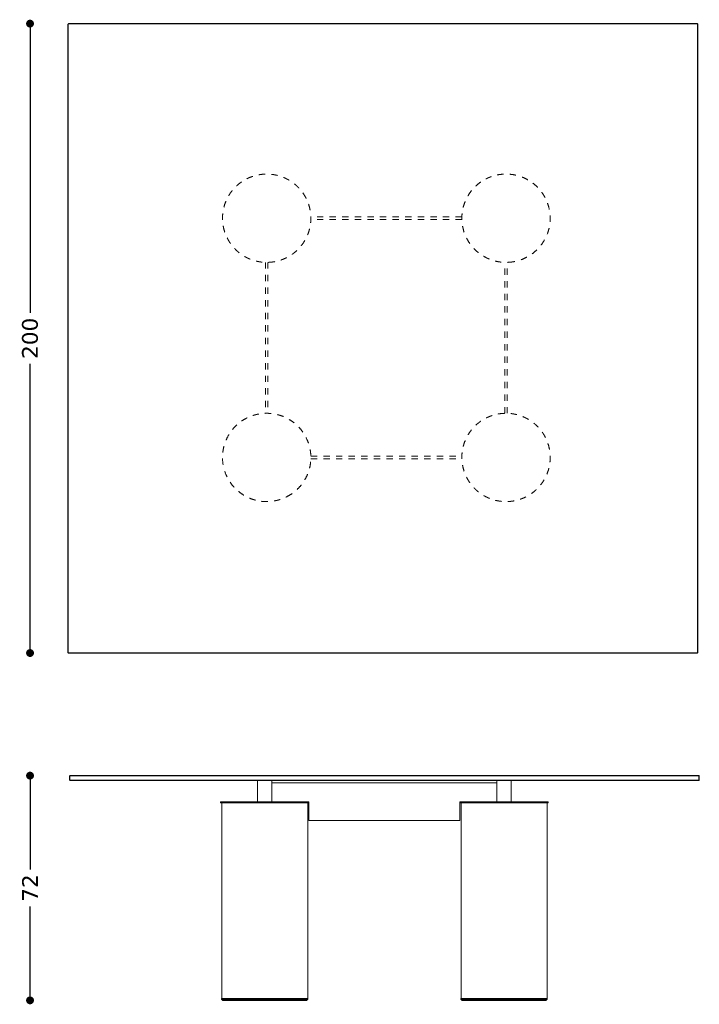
# Model space of a CAD drawing. Header units: centimetres. Extents: x 20 to 739, y 61 to 374.
# Tile 3 of 3: x 523 to 739, y 61 to 374. Entities that reach past the tile are written whole.
import ezdxf

# ---------------------------------------------------------------- set-up
doc = ezdxf.new("R2010")
doc.units = ezdxf.units.CM
doc.header["$MEASUREMENT"] = 0
doc.linetypes.add('Nascosto', pattern=[4, 2, -2])
doc.layers.add('Make2D$Nascosto$Curve', color=7, linetype='Nascosto', true_color=0x8c8c8c)
doc.layers.add('Make2D$Visibile$Curve', color=7, linetype='Continuous', true_color=0x000000)
doc.layers.add('Make2D$Visibile$CurveSilhouetteScena', color=7, linetype='Continuous', lineweight=50, true_color=0x000000)
doc.styles.get("Standard").update_dxf_attribs({"font": 'verdana.ttf'})
doc.dimstyles.new('MDF', dxfattribs={"dimtxt": 5, "dimasz": 2.5, "dimexe": 0.18, "dimexo": 0.0625, "dimgap": 2, "dimtad": 0, "dimdec": 0, "dimrnd": 1, "dimzin": 0, "dimdsep": 46, "dimtxsty": 'Standard', "dimblk": 'DOT', "dimcen": 0.09, "dimse1": 1, "dimse2": 1, "dimclrd": 1, "dimclrt": 1, "dimadec": 0, "dimazin": 0, "dimtfac": 1, "dimtdec": 0, "dimtofl": 0, "dimtmove": 0, "dimatfit": 3, "dimldrblk": 'DOTBLANK', "dimfxl": 1, "dimtolj": 1, "dimtzin": 0, "dimarcsym": 0})

# ---------------------------------------------------------------- blocks, each defined once
blk = doc.blocks.new('_Dot')
at = {"color": 0, "linetype": 'ByBlock', "lineweight": -2}
blk.add_line((-0.5, 0), (-1, 0), dxfattribs=at)
at = {"color": 0, "linetype": 'ByBlock', "const_width": 0.5}
blk.add_lwpolyline([(-0.25, 0, 1), (0.25, 0, 1)], format="xyb", close=True, dxfattribs=at)
blk = doc.blocks.new('*D24')
at = {"color": 1, "linetype": 'ByBlock', "lineweight": -2, "transparency": 16777216}
for p, q in [((526.63, 131.42), (526.63, 104.11)), ((526.63, 65.02), (526.63, 92.33))]:
    blk.add_line(p, q, dxfattribs=at)
at = {"layer": 'Defpoints', "color": 0, "linetype": 'ByBlock', "lineweight": -2, "transparency": 16777216}
for p in [(539.26, 133.92), (526.63, 62.52), (587.76, 62.52)]:
    blk.add_point(p, dxfattribs=at)
at = {"color": 1, "linetype": 'ByBlock', "lineweight": -2, "transparency": 16777216, "xscale": 2.5, "yscale": 2.5, "zscale": 2.5}
for p, rotation in [((526.63, 133.92), 90), ((526.63, 62.52), 270)]:
    blk.add_blockref('_Dot', p, dxfattribs=dict(at, rotation=rotation))
at = {"color": 1, "linetype": 'ByBlock', "lineweight": 9, "transparency": 16777216, "insert": (526.63, 98.22), "char_height": 5, "attachment_point": 5, "rotation": 90}
blk.add_mtext('\\A1;72', dxfattribs=at)
blk = doc.blocks.new('_DotBlank')
at = {"color": 0, "linetype": 'ByBlock', "lineweight": -2}
blk.add_line((-0.5, 0), (-1, 0), dxfattribs=at)
blk.add_circle((0, 0), 0.5, dxfattribs=at)
blk = doc.blocks.new('*D25')
at = {"color": 1, "linetype": 'ByBlock', "lineweight": -2, "transparency": 16777216}
for p, q in [((526.63, 370.34), (526.63, 280.92)), ((526.63, 175.38), (526.63, 264.8))]:
    blk.add_line(p, q, dxfattribs=at)
at = {"layer": 'Defpoints', "color": 0, "linetype": 'ByBlock', "lineweight": -2, "transparency": 16777216}
for p in [(538.83, 372.84), (526.63, 172.88), (538.8, 172.88)]:
    blk.add_point(p, dxfattribs=at)
at = {"color": 1, "linetype": 'ByBlock', "lineweight": -2, "transparency": 16777216, "xscale": 2.5, "yscale": 2.5, "zscale": 2.5}
for p, rotation in [((526.63, 372.84), 90), ((526.63, 172.88), 270)]:
    blk.add_blockref('_Dot', p, dxfattribs=dict(at, rotation=rotation))
at = {"color": 1, "linetype": 'ByBlock', "lineweight": 9, "transparency": 16777216, "insert": (526.63, 272.86), "char_height": 5, "attachment_point": 5, "rotation": 90}
blk.add_mtext('\\A1;200', dxfattribs=at)

msp = doc.modelspace()

# ---------------------------------------------------------------- linework, layer by layer
at = {"layer": 'Make2D$Nascosto$Curve', "color": 0, "linetype": 'ByBlock', "lineweight": 9}
for points in [[(538.68, 372.69), (538.72, 372.73), (538.76, 372.76)], [(538.68, 372.69), (538.68, 272.84), (538.68, 172.99)], [(738.53, 372.84), (738.57, 372.8), (738.61, 372.76)], [(738.68, 172.99), (738.68, 272.84), (738.68, 372.69)], [(538.76, 172.91), (538.72, 172.95), (538.68, 172.99)], [(538.83, 172.84), (538.8, 172.88), (538.76, 172.91)], [(538.83, 172.84), (638.68, 172.84), (738.53, 172.84)], [(738.68, 172.99), (738.65, 172.95), (738.61, 172.91)], [(539.16, 133.82), (539.16, 133.17), (539.16, 132.52)], [(739.06, 133.92), (639.16, 133.92), (539.26, 133.92)], [(739.06, 132.42), (639.16, 132.42), (539.26, 132.42)], [(598.91, 132.42), (601.16, 132.42), (603.41, 132.42)], [(674.91, 125.62), (674.91, 128.62), (674.91, 131.62)], [(679.41, 131.62), (679.41, 128.62), (679.41, 125.62)], [(615.21, 125.62), (615.2, 125.62), (615.18, 125.62)], [(615.21, 119.62), (615.21, 122.62), (615.21, 125.62)], [(589.7, 63.12), (589.66, 63.12), (589.62, 63.12)], [(590.73, 63.12), (590.58, 63.12), (590.42, 63.12)], [(590.42, 63.12), (590.58, 63.12), (590.73, 63.12)], [(590.73, 63.12), (590.58, 63.12), (590.42, 63.12)], [(612.59, 63.12), (612.44, 63.12), (612.3, 63.12)], [(612.59, 63.12), (612.44, 63.12), (612.3, 63.12)], [(612.59, 63.12), (612.56, 63.12), (612.53, 63.12)], [(665.67, 63.12), (665.65, 63.12), (665.62, 63.12)], [(687.59, 63.12), (687.74, 63.12), (687.9, 63.12)], [(688.02, 63.12), (687.99, 63.12), (687.96, 63.12)], [(611.48, 62.52), (611.69, 62.52), (611.91, 62.52)], [(611.91, 62.52), (611.69, 62.52), (611.48, 62.52)], [(687.48, 62.52), (687.69, 62.52), (687.91, 62.52)]]:
    msp.add_open_spline(points, degree=2, dxfattribs=at)
at = {"layer": 'Make2D$Nascosto$Curve', "color": 0, "linetype": 'Nascosto', "lineweight": 9}
for points, weights, knots in [([(589.29, 304.65), (583.43, 316.13), (591.48, 324.43), (600.91, 325.01), (605.94, 325.32), (611.36, 323.11), (614.28, 317.38), (620.13, 305.9), (612.08, 297.6), (602.65, 297.01), (597.62, 296.7), (592.2, 298.92), (589.29, 304.65)], [0.521540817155, 0.437993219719, 0.597479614, 1, 0.735853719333, 0.576367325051, 0.521540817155, 0.437993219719, 0.597479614, 1, 0.735853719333, 0.576367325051, 0.521540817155], [0, 0, 0, 0, 0.30189, 0.30189, 0.30189, 0.5, 0.5, 0.5, 0.80189, 0.80189, 0.80189, 1, 1, 1, 1]), ([(678.65, 297.01), (661.4, 295.94), (651.87, 313.55), (671.41, 323.51), (673.23, 324.43), (675.1, 324.9), (676.91, 325.01), (704.91, 326.75), (706.65, 298.75), (678.65, 297.01)], [1, 0.447923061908, 0.353029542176, 0.715319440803, 0.790516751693, 0.885410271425, 1, 0.333333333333, 0.333333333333, 1], [0, 0, 0, 0, 0.414058, 0.414058, 0.414058, 0.5, 0.5, 0.5, 1, 1, 1, 1]), ([(608.15, 222.52), (606.34, 221.59), (604.46, 221.13), (602.65, 221.01), (585.4, 219.94), (575.87, 237.55), (595.41, 247.51), (597.23, 248.43), (599.1, 248.9), (600.91, 249.01), (618.17, 250.08), (627.69, 232.47), (608.15, 222.52)], [0.715319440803, 0.790516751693, 0.885410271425, 1, 0.447923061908, 0.353029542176, 0.715319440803, 0.790516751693, 0.885410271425, 1, 0.447923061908, 0.353029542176, 0.715319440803], [0, 0, 0, 0, 0.085942, 0.085942, 0.085942, 0.5, 0.5, 0.5, 0.585942, 0.585942, 0.585942, 1, 1, 1, 1]), ([(665.29, 228.65), (659.43, 240.13), (667.48, 248.43), (676.91, 249.01), (681.94, 249.32), (687.36, 247.11), (690.28, 241.38), (696.13, 229.9), (688.08, 221.6), (678.65, 221.01), (673.62, 220.7), (668.2, 222.92), (665.29, 228.65)], [0.521540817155, 0.437993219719, 0.597479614, 1, 0.735853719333, 0.576367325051, 0.521540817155, 0.437993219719, 0.597479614, 1, 0.735853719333, 0.576367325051, 0.521540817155], [0, 0, 0, 0, 0.30189, 0.30189, 0.30189, 0.5, 0.5, 0.5, 0.80189, 0.80189, 0.80189, 1, 1, 1, 1])]:
    msp.add_rational_spline(points, weights, degree=3, knots=knots, dxfattribs=at)
for points in [[(663.76, 311.41), (639.78, 311.41), (615.8, 311.41)], [(663.76, 310.61), (639.78, 310.61), (615.8, 310.61)], [(601.38, 296.99), (601.38, 273.01), (601.38, 249.03)], [(602.18, 296.99), (602.18, 273.01), (602.18, 249.03)], [(677.38, 249.03), (677.38, 273.01), (677.38, 296.99)], [(678.18, 249.03), (678.18, 273.01), (678.18, 296.99)], [(615.8, 235.41), (639.78, 235.41), (663.76, 235.41)], [(615.8, 234.61), (639.78, 234.61), (663.76, 234.61)]]:
    msp.add_open_spline(points, degree=2, dxfattribs=at)
at = {"layer": 'Make2D$Nascosto$Curve', "color": 0, "linetype": 'ByBlock', "lineweight": 9}
for points, weights in [([(674.96, 125.62), (675.41, 125.62), (675.85, 125.62), (676.29, 125.62)], [0.912875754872, 0.940528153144, 0.969569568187, 1]), ([(677.56, 125.32), (677.72, 125.32), (677.87, 125.32), (678.03, 125.32)], [0.97153024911, 0.96091204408, 0.95047316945, 0.940213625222]), ([(601.16, 63.12), (601.36, 63.12), (601.56, 63.12), (601.76, 63.12)], [1, 0.985707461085, 0.971721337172, 0.958041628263]), ([(601.79, 63.12), (601.58, 63.12), (601.37, 63.12), (601.16, 63.12)], [0.950076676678, 0.966280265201, 0.982921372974, 1]), ([(601.79, 63.12), (601.58, 63.12), (601.37, 63.12), (601.16, 63.12)], [0.948004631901, 0.964860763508, 0.982192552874, 1]), ([(601.91, 63.12), (601.65, 63.12), (601.41, 63.12), (601.16, 63.12)], [0.948223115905, 0.965010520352, 0.982269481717, 1]), ([(601.79, 63.12), (601.83, 63.12), (601.87, 63.12), (601.91, 63.12)], [0.956349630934, 0.953688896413, 0.9510397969, 0.948402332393]), ([(611.57, 63.12), (609.62, 63.12), (605.76, 63.12), (601.91, 63.12)], [0.522639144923, 0.573980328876, 0.712645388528, 0.93863432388]), ([(611.51, 63.12), (611.53, 63.12), (611.55, 63.12), (611.57, 63.12)], [0.569725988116, 0.569205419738, 0.568687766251, 0.568173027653]), ([(611.57, 63.12), (611.55, 63.12), (611.53, 63.12), (611.51, 63.12)], [0.533336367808, 0.53385553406, 0.534380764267, 0.534912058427]), ([(611.96, 63.12), (611.98, 63.12), (612, 63.12), (612.02, 63.12)], [0.559110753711, 0.55868352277, 0.55825860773, 0.557836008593]), ([(612.02, 63.12), (612, 63.12), (611.98, 63.12), (611.96, 63.12)], [0.522865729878, 0.523289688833, 0.523719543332, 0.524155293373]), ([(612.12, 63.12), (612.07, 63.12), (612.02, 63.12), (611.96, 63.12)], [0.509768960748, 0.510895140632, 0.512118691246, 0.513439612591]), ([(612.02, 63.12), (612, 63.12), (611.98, 63.12), (611.96, 63.12)], [0.556933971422, 0.557356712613, 0.557781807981, 0.558209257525]), ([(612.19, 63.12), (612.17, 63.12), (612.16, 63.12), (612.15, 63.12)], [0.519056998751, 0.519341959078, 0.519630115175, 0.519921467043]), ([(612.19, 63.12), (612.17, 63.12), (612.16, 63.12), (612.15, 63.12)], [0.508334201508, 0.508615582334, 0.508904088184, 0.509199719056]), ([(612.3, 63.12), (612.4, 63.12), (612.49, 63.12), (612.59, 63.12)], [0.551572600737, 0.549377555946, 0.547252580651, 0.545197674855]), ([(612.59, 63.12), (612.49, 63.12), (612.4, 63.12), (612.3, 63.12)], [0.544290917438, 0.546345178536, 0.548470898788, 0.550668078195]), ([(612.59, 63.12), (612.57, 63.12), (612.55, 63.12), (612.53, 63.12)], [0.510105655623, 0.510502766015, 0.510911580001, 0.511332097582]), ([(612.56, 63.12), (612.56, 63.12), (612.55, 63.12), (612.53, 63.12)], [0.5, 0.5, 0.500200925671, 0.500602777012]), ([(612.59, 63.12), (612.58, 63.12), (612.57, 63.12), (612.56, 63.12)], [0.510105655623, 0.510310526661, 0.510518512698, 0.510729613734]), ([(612.59, 63.12), (612.58, 63.12), (612.57, 63.12), (612.56, 63.12)], [0.545197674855, 0.545403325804, 0.545609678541, 0.545816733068]), ([(612.56, 63.12), (612.57, 63.12), (612.58, 63.12), (612.59, 63.12)], [0.53752535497, 0.537317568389, 0.53711064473, 0.536904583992]), ([(613.06, 63.12), (613.06, 63.12), (612.92, 63.12), (612.65, 63.12)], [0.5, 0.5, 0.502932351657, 0.50879705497]), ([(612.65, 63.12), (612.67, 63.12), (612.68, 63.12), (612.7, 63.12)], [0.543898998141, 0.543540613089, 0.543184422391, 0.542830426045]), ([(612.7, 63.12), (612.68, 63.12), (612.67, 63.12), (612.65, 63.12)], [0.542830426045, 0.543184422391, 0.543540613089, 0.543898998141]), ([(612.65, 63.12), (612.67, 63.12), (612.68, 63.12), (612.7, 63.12)], [0.519078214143, 0.518714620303, 0.518356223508, 0.51800302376]), ([(612.7, 63.12), (612.68, 63.12), (612.67, 63.12), (612.65, 63.12)], [0.51800302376, 0.518356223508, 0.518714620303, 0.519078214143]), ([(612.7, 63.12), (612.68, 63.12), (612.67, 63.12), (612.65, 63.12)], [0.981363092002, 0.982032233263, 0.982711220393, 0.98340005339]), ([(612.65, 63.12), (613.85, 63.12), (613.88, 63.12), (612.72, 63.12)], [0.98340005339, 0.936250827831, 0.935230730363, 0.980339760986]), ([(613.06, 63.12), (613.06, 63.12), (612.92, 63.12), (612.65, 63.12)], [0.5, 0.5, 0.502932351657, 0.50879705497]), ([(612.65, 63.12), (613.25, 63.12), (613.56, 63.12), (613.56, 63.12)], [0.519078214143, 0.506359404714, 0.5, 0.5]), ([(612.7, 63.12), (612.68, 63.12), (612.67, 63.12), (612.65, 63.12)], [0.51800302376, 0.518356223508, 0.518714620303, 0.519078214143]), ([(612.65, 63.12), (612.67, 63.12), (612.68, 63.12), (612.7, 63.12)], [0.535602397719, 0.535242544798, 0.5348854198, 0.534531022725]), ([(614.81, 63.12), (614.81, 63.12), (614.05, 63.12), (612.65, 63.12)], [0.5, 0.5, 0.5143306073, 0.542991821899]), ([(612.72, 63.12), (613.82, 63.12), (614.41, 63.12), (614.41, 63.12)], [0.533992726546, 0.511330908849, 0.5, 0.5]), ([(613.56, 63.12), (613.56, 63.12), (613.28, 63.12), (612.75, 63.12)], [0.5, 0.5, 0.505641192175, 0.516923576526]), ([(613.56, 63.12), (613.56, 63.12), (613.28, 63.12), (612.75, 63.12)], [0.5, 0.5, 0.505641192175, 0.516923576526]), ([(612.75, 63.12), (613.91, 63.12), (614.62, 63.12), (614.81, 63.12)], [0.541757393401, 0.518034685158, 0.504419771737, 0.500912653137]), ([(614.81, 63.12), (614.62, 63.12), (613.91, 63.12), (612.75, 63.12)], [0.500912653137, 0.504419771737, 0.518034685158, 0.541757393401]), ([(612.75, 63.12), (613.28, 63.12), (613.56, 63.12), (613.56, 63.12)], [0.516923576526, 0.505641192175, 0.5, 0.5]), ([(663.51, 63.12), (663.51, 63.12), (663.51, 63.12), (663.51, 63.12)], [0.500913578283, 0.500913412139, 0.500913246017, 0.500913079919]), ([(663.51, 63.12), (663.51, 63.12), (663.51, 63.12), (663.51, 63.12)], [0.500913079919, 0.500913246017, 0.500913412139, 0.500913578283]), ([(663.51, 63.12), (663.51, 63.12), (663.51, 63.12), (663.51, 63.12)], [0.500913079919, 0.500913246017, 0.500913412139, 0.500913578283]), ([(663.51, 63.12), (663.51, 63.12), (663.51, 63.12), (663.51, 63.12)], [0.500913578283, 0.500913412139, 0.500913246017, 0.500913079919]), ([(677.76, 63.12), (681.74, 63.12), (685.77, 63.12), (687.9, 63.12)], [0.952000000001, 0.722303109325, 0.580151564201, 0.525545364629]), ([(677.79, 63.12), (677.78, 63.12), (677.77, 63.12), (677.76, 63.12)], [0.950076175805, 0.950716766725, 0.951358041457, 0.952000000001]), ([(677.76, 63.12), (677.77, 63.12), (677.78, 63.12), (677.79, 63.12)], [0.956678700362, 0.956096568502, 0.955514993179, 0.954933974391]), ([(677.79, 63.12), (681.62, 63.12), (685.5, 63.12), (687.51, 63.12)], [0.948000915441, 0.718776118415, 0.577515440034, 0.524218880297]), ([(687.51, 63.12), (685.28, 63.12), (681.57, 63.12), (677.91, 63.12)], [0.534912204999, 0.594364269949, 0.729747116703, 0.941060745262]), ([(677.91, 63.12), (681.39, 63.12), (684.97, 63.12), (687.57, 63.12)], [0.946746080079, 0.758026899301, 0.629098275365, 0.559960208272]), ([(677.91, 63.12), (681.39, 63.12), (684.97, 63.12), (687.57, 63.12)], [0.946746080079, 0.758026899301, 0.629098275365, 0.559960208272]), ([(687.93, 63.12), (687.92, 63.12), (687.91, 63.12), (687.9, 63.12)], [0.524863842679, 0.525089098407, 0.525315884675, 0.525544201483]), ([(687.9, 63.12), (687.91, 63.12), (687.92, 63.12), (687.93, 63.12)], [0.514830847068, 0.514601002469, 0.514373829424, 0.514149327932]), ([(687.96, 63.12), (687.98, 63.12), (688, 63.12), (688.02, 63.12)], [0.524155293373, 0.523719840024, 0.523290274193, 0.52286659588]), ([(687.96, 63.12), (687.98, 63.12), (688, 63.12), (688.02, 63.12)], [0.550862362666, 0.550433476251, 0.550007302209, 0.549583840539]), ([(688.19, 63.12), (688.17, 63.12), (688.16, 63.12), (688.15, 63.12)], [1, 0.999946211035, 0.999896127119, 0.999849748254]), ([(688.15, 63.12), (688.16, 63.12), (688.17, 63.12), (688.19, 63.12)], [0.519921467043, 0.519630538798, 0.519342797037, 0.519058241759]), ([(688.15, 63.12), (688.16, 63.12), (688.18, 63.12), (688.2, 63.12)], [0.546660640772, 0.546285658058, 0.545912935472, 0.545542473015]), ([(688.15, 63.12), (688.16, 63.12), (688.17, 63.12), (688.19, 63.12)], [0.546660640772, 0.546373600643, 0.546087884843, 0.545803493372]), ([(688.53, 63.12), (688.55, 63.12), (688.57, 63.12), (688.59, 63.12)], [0.511332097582, 0.510911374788, 0.510502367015, 0.510105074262]), ([(688.59, 63.12), (688.57, 63.12), (688.55, 63.12), (688.53, 63.12)], [0.510105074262, 0.510502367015, 0.510911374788, 0.511332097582]), ([(688.53, 63.12), (688.55, 63.12), (688.56, 63.12), (688.56, 63.12)], [0.500602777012, 0.500200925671, 0.5, 0.5]), ([(688.53, 63.12), (688.55, 63.12), (688.57, 63.12), (688.59, 63.12)], [0.538124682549, 0.537714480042, 0.537307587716, 0.53690400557]), ([(688.59, 63.12), (688.58, 63.12), (688.57, 63.12), (688.56, 63.12)], [0.53690400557, 0.537110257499, 0.537317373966, 0.53752535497]), ([(689.06, 63.12), (689.06, 63.12), (688.92, 63.12), (688.65, 63.12)], [0.5, 0.5, 0.502932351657, 0.50879705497]), ([(688.65, 63.12), (688.67, 63.12), (688.68, 63.12), (688.7, 63.12)], [0.50879705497, 0.508426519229, 0.508067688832, 0.507720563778]), ([(688.65, 63.12), (689.8, 63.12), (690.41, 63.12), (690.41, 63.12)], [0.535602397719, 0.511867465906, 0.5, 0.5]), ([(688.65, 63.12), (691.05, 63.12), (691.05, 63.12), (688.65, 63.12)], [0.535602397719, 0.488132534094, 0.488132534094, 0.535602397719]), ([(688.72, 63.12), (688.74, 63.12), (688.75, 63.12), (688.75, 63.12)], [0.758265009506, 0.650280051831, 0.576157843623, 0.535898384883]), ([(688.75, 63.12), (688.96, 63.12), (689.06, 63.12), (689.06, 63.12)], [0.506640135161, 0.502213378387, 0.5, 0.5]), ([(600.36, 62.52), (596.54, 62.52), (593.21, 62.52), (591.01, 62.52)], [1, 0.932799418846, 0.931033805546, 0.994703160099]), ([(591.01, 62.52), (593.21, 62.52), (596.54, 62.52), (600.36, 62.52)], [0.994703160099, 0.931033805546, 0.932799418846, 1]), ([(601.16, 62.52), (601.42, 62.52), (601.69, 62.52), (601.96, 62.52)], [1, 0.978296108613, 0.957298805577, 0.937008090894]), ([(601.16, 62.52), (601.42, 62.52), (601.69, 62.52), (601.96, 62.52)], [1, 0.978296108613, 0.957298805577, 0.937008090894]), ([(611.48, 62.52), (611.63, 62.52), (611.78, 62.52), (611.91, 62.52)], [0.535641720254, 0.531932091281, 0.528512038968, 0.525381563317]), ([(611.91, 62.52), (611.97, 62.52), (612.03, 62.52), (612.09, 62.52)], [0.525381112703, 0.523921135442, 0.522524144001, 0.521190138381]), ([(612.89, 62.52), (613, 62.52), (613.06, 62.52), (613.06, 62.52)], [0.503546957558, 0.501182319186, 0.5, 0.5]), ([(612.89, 62.52), (613, 62.52), (613.06, 62.52), (613.06, 62.52)], [0.503546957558, 0.501182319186, 0.5, 0.5]), ([(613.06, 62.52), (614.04, 62.52), (614.56, 62.52), (614.56, 62.52)], [0.529644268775, 0.509881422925, 0.5, 0.5]), ([(613.06, 62.52), (614.04, 62.52), (614.56, 62.52), (614.56, 62.52)], [0.529644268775, 0.509881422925, 0.5, 0.5]), ([(676.36, 62.52), (672.54, 62.52), (669.21, 62.52), (667.01, 62.52)], [1, 0.932799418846, 0.931033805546, 0.994703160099]), ([(676.36, 62.52), (672.54, 62.52), (669.21, 62.52), (667.01, 62.52)], [1, 0.932799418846, 0.931033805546, 0.994703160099]), ([(667.01, 62.52), (669.21, 62.52), (672.54, 62.52), (676.36, 62.52)], [0.994703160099, 0.931033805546, 0.932799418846, 1]), ([(690.06, 62.52), (690.06, 62.52), (689.66, 62.52), (688.89, 62.52)], [0.947683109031, 0.947683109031, 0.962657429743, 0.992606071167])]:
    msp.add_rational_spline(points, weights, degree=3, dxfattribs=at)
at = {"layer": 'Make2D$Visibile$Curve', "color": 0, "linetype": 'ByBlock', "lineweight": 9}
for points in [[(538.76, 372.76), (538.8, 372.8), (538.83, 372.84)], [(538.78, 372.74), (538.77, 372.75), (538.76, 372.76)], [(538.78, 172.94), (538.78, 272.84), (538.78, 372.74)], [(538.78, 372.74), (638.68, 372.74), (738.58, 372.74)], [(538.83, 372.84), (638.68, 372.84), (738.53, 372.84)], [(738.58, 372.74), (738.6, 372.75), (738.61, 372.76)], [(738.58, 372.74), (738.58, 272.84), (738.58, 172.94)], [(738.61, 372.76), (738.65, 372.73), (738.68, 372.69)], [(538.76, 172.91), (538.77, 172.93), (538.78, 172.94)], [(738.58, 172.94), (638.68, 172.94), (538.78, 172.94)], [(738.61, 172.91), (738.57, 172.88), (738.53, 172.84)], [(738.61, 172.91), (738.6, 172.93), (738.58, 172.94)], [(539.23, 133.89), (539.2, 133.86), (539.16, 133.82)], [(539.16, 132.52), (539.2, 132.48), (539.23, 132.44)], [(539.23, 133.89), (539.25, 133.91), (539.26, 133.92)], [(539.31, 133.82), (539.27, 133.86), (539.23, 133.89)], [(539.23, 132.44), (539.27, 132.48), (539.31, 132.52)], [(539.26, 132.42), (539.25, 132.43), (539.23, 132.44)], [(539.31, 133.82), (539.31, 133.17), (539.31, 132.52)], [(739.01, 133.82), (639.16, 133.82), (539.31, 133.82)], [(739.01, 132.52), (639.16, 132.52), (539.31, 132.52)], [(598.91, 131.62), (598.91, 132.02), (598.91, 132.42)], [(598.91, 125.62), (598.91, 128.62), (598.91, 131.62)], [(603.37, 131.62), (603.37, 128.62), (603.37, 125.62)], [(603.37, 131.62), (603.39, 131.62), (603.41, 131.62)], [(603.41, 132.42), (603.41, 132.02), (603.41, 131.62)], [(603.41, 131.62), (639.16, 131.62), (674.91, 131.62)], [(674.91, 131.62), (674.91, 132.02), (674.91, 132.42)], [(679.41, 132.42), (679.41, 132.02), (679.41, 131.62)], [(679.41, 131.62), (679.41, 128.62), (679.41, 125.62)], [(739.08, 133.89), (739.05, 133.86), (739.01, 133.82)], [(739.01, 133.82), (739.01, 133.17), (739.01, 132.52)], [(739.01, 132.52), (739.05, 132.48), (739.08, 132.44)], [(739.08, 133.89), (739.07, 133.91), (739.06, 133.92)], [(739.06, 132.42), (739.07, 132.43), (739.08, 132.44)], [(739.16, 133.82), (739.12, 133.86), (739.08, 133.89)], [(739.08, 132.44), (739.12, 132.48), (739.16, 132.52)], [(739.16, 133.82), (739.16, 133.17), (739.16, 132.52)], [(587.13, 125.32), (587.13, 125.47), (587.13, 125.62)], [(587.51, 63.12), (587.51, 94.22), (587.51, 125.32)], [(614.81, 125.32), (614.81, 94.22), (614.81, 63.12)], [(615.18, 125.62), (615.18, 125.47), (615.18, 125.32)], [(663.11, 125.62), (663.11, 122.62), (663.11, 119.62)], [(663.13, 125.62), (663.12, 125.62), (663.11, 125.62)], [(663.13, 125.32), (663.13, 125.47), (663.13, 125.62)], [(663.51, 63.12), (663.51, 94.22), (663.51, 125.32)], [(690.81, 125.32), (690.81, 94.22), (690.81, 63.12)], [(691.18, 125.62), (691.18, 125.47), (691.18, 125.32)], [(663.11, 119.62), (639.16, 119.62), (615.21, 119.62)], [(587.46, 62.82), (587.46, 62.97), (587.46, 63.12)], [(587.76, 62.52), (587.61, 62.67), (587.46, 62.82)], [(614.86, 62.82), (614.71, 62.67), (614.56, 62.52)], [(614.86, 63.12), (614.86, 62.97), (614.86, 62.82)], [(663.46, 62.82), (663.46, 62.97), (663.46, 63.12)], [(663.76, 62.52), (663.61, 62.67), (663.46, 62.82)], [(690.86, 62.82), (690.71, 62.67), (690.56, 62.52)], [(690.86, 63.12), (690.86, 62.97), (690.86, 62.82)]]:
    msp.add_open_spline(points, degree=2, dxfattribs=at)
for points, weights in [([(587.13, 125.62), (587.13, 125.62), (592.51, 125.62), (598.91, 125.62)], [0.500479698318, 0.491914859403, 0.598041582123, 0.818859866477]), ([(587.13, 125.32), (587.13, 125.32), (587.26, 125.32), (587.51, 125.32)], [0.500479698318, 0.499281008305, 0.500328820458, 0.50362313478]), ([(614.81, 125.32), (615.06, 125.32), (615.18, 125.32), (615.18, 125.32)], [0.510938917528, 0.505173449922, 0.501687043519, 0.500479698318]), ([(663.13, 125.32), (663.13, 125.32), (663.26, 125.32), (663.51, 125.32)], [0.500479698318, 0.499280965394, 0.50032889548, 0.503623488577]), ([(679.41, 125.62), (685.66, 125.62), (691.18, 125.62), (691.18, 125.62)], [0.909889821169, 0.645978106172, 0.509508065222, 0.500479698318]), ([(690.81, 125.32), (691.06, 125.32), (691.18, 125.32), (691.18, 125.32)], [0.510937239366, 0.50517277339, 0.501686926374, 0.500479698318]), ([(601.16, 62.82), (594.31, 62.82), (587.46, 62.82), (587.46, 62.82)], [1, 0.666666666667, 0.5, 0.5]), ([(587.46, 63.12), (587.46, 63.12), (587.48, 63.12), (587.51, 63.12)], [0.5, 0.5, 0.5003045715, 0.5009137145]), ([(601.16, 62.82), (608.01, 62.82), (614.86, 62.82), (614.86, 62.82)], [1, 0.666666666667, 0.5, 0.5]), ([(614.81, 63.12), (614.84, 63.12), (614.86, 63.12), (614.86, 63.12)], [0.500912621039, 0.500304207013, 0.5, 0.5]), ([(677.16, 62.82), (670.31, 62.82), (663.46, 62.82), (663.46, 62.82)], [1, 0.666666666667, 0.5, 0.5]), ([(663.51, 63.12), (663.48, 63.12), (663.46, 63.12), (663.46, 63.12)], [0.500913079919, 0.500304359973, 0.5, 0.5]), ([(677.16, 63.12), (670.74, 63.12), (664.23, 63.12), (663.51, 63.12)], [1, 0.680911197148, 0.514548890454, 0.500913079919]), ([(690.81, 63.12), (690.08, 63.12), (683.58, 63.12), (677.16, 63.12)], [0.500913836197, 0.514555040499, 0.680917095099, 1]), ([(677.16, 62.82), (684.01, 62.82), (690.86, 62.82), (690.86, 62.82)], [1, 0.666666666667, 0.5, 0.5]), ([(690.86, 63.12), (690.86, 63.12), (690.84, 63.12), (690.81, 63.12)], [0.5, 0.5, 0.500304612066, 0.500913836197])]:
    msp.add_rational_spline(points, weights, degree=3, dxfattribs=at)
for points, weights, knots in [([(587.51, 125.32), (589.37, 125.32), (595.89, 125.32), (602.03, 125.32), (607.58, 125.32), (613.16, 125.32), (614.81, 125.32)], [0.50362313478, 0.529582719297, 0.69504167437, 1, 0.715970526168, 0.552950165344, 0.510938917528], [0.7712813, 0.7712813, 0.7712813, 0.7712813, 1, 1, 1, 1.2130221, 1.2130221, 1.2130221, 1.2130221]), ([(598.91, 125.62), (599.98, 125.62), (601.02, 125.62), (602.03, 125.62), (608.71, 125.62), (615.18, 125.62), (615.18, 125.62)], [0.818859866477, 0.87247780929, 0.932857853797, 1, 0.676991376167, 0.51048460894, 0.500479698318], [-0.0503566, -0.0503566, -0.0503566, -0.0503566, 0, 0, 0, 0.2422565, 0.2422565, 0.2422565, 0.2422565]), ([(679.41, 125.62), (678.94, 125.62), (678.48, 125.62), (678.03, 125.62), (670.7, 125.62), (663.13, 125.62), (663.13, 125.62)], [0.909889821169, 0.938435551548, 0.968472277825, 1, 0.656341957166, 0.489835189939, 0.500479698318], [-0.0236458, -0.0236458, -0.0236458, -0.0236458, 0, 0, 0, 0.2577435, 0.2577435, 0.2577435, 0.2577435]), ([(663.51, 125.32), (665.37, 125.32), (671.89, 125.32), (678.03, 125.32), (683.58, 125.32), (689.16, 125.32), (690.81, 125.32)], [0.503623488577, 0.529584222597, 0.695043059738, 1, 0.715966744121, 0.552945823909, 0.510937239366], [-0.2287177, -0.2287177, -0.2287177, -0.2287177, 0, 0, 0, 0.2130249, 0.2130249, 0.2130249, 0.2130249]), ([(587.51, 63.12), (588.23, 63.12), (594.74, 63.12), (601.16, 63.12), (607.58, 63.12), (614.09, 63.12), (614.81, 63.12)], [0.5009137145, 0.514554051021, 0.680916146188, 1, 0.680907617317, 0.514545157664, 0.500912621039], [-0.2393129, -0.2393129, -0.2393129, -0.2393129, 0, 0, 0, 0.2393193, 0.2393193, 0.2393193, 0.2393193]), ([(587.76, 62.52), (587.76, 62.52), (594.46, 62.52), (601.16, 62.52), (607.86, 62.52), (614.56, 62.52), (614.56, 62.52)], [0.5, 0.5, 0.666666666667, 1, 0.666666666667, 0.5, 0.5], [-0.25, -0.25, -0.25, -0.25, 0, 0, 0, 0.25, 0.25, 0.25, 0.25]), ([(663.76, 62.52), (663.76, 62.52), (670.46, 62.52), (677.16, 62.52), (683.86, 62.52), (690.56, 62.52), (690.56, 62.52)], [0.5, 0.5, 0.666666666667, 1, 0.666666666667, 0.5, 0.5], [-0.25, -0.25, -0.25, -0.25, 0, 0, 0, 0.25, 0.25, 0.25, 0.25])]:
    msp.add_rational_spline(points, weights, degree=3, knots=knots, dxfattribs=at)
at = {"layer": 'Make2D$Visibile$CurveSilhouetteScena', "color": 0, "linetype": 'ByBlock', "lineweight": 9}
for points in [[(538.76, 372.76), (538.8, 372.8), (538.83, 372.84)], [(538.83, 372.84), (638.68, 372.84), (738.53, 372.84)], [(738.61, 372.76), (738.65, 372.73), (738.68, 372.69)], [(738.61, 172.91), (738.57, 172.88), (738.53, 172.84)], [(539.23, 133.89), (539.2, 133.86), (539.16, 133.82)], [(539.16, 132.52), (539.2, 132.48), (539.23, 132.44)], [(539.23, 133.89), (539.25, 133.91), (539.26, 133.92)], [(539.26, 132.42), (539.25, 132.43), (539.23, 132.44)], [(598.91, 131.62), (598.91, 132.02), (598.91, 132.42)], [(598.91, 125.62), (598.91, 128.62), (598.91, 131.62)], [(603.41, 132.42), (603.41, 132.02), (603.41, 131.62)], [(603.41, 131.62), (639.16, 131.62), (674.91, 131.62)], [(674.91, 131.62), (674.91, 132.02), (674.91, 132.42)], [(679.41, 132.42), (679.41, 132.02), (679.41, 131.62)], [(679.41, 131.62), (679.41, 128.62), (679.41, 125.62)], [(739.08, 133.89), (739.07, 133.91), (739.06, 133.92)], [(739.06, 132.42), (739.07, 132.43), (739.08, 132.44)], [(739.16, 133.82), (739.12, 133.86), (739.08, 133.89)], [(739.08, 132.44), (739.12, 132.48), (739.16, 132.52)], [(739.16, 133.82), (739.16, 133.17), (739.16, 132.52)], [(587.13, 125.32), (587.13, 125.47), (587.13, 125.62)], [(587.51, 63.12), (587.51, 94.22), (587.51, 125.32)], [(614.81, 125.32), (614.81, 94.22), (614.81, 63.12)], [(615.18, 125.62), (615.18, 125.47), (615.18, 125.32)], [(663.11, 125.62), (663.11, 122.62), (663.11, 119.62)], [(663.13, 125.62), (663.12, 125.62), (663.11, 125.62)], [(663.13, 125.32), (663.13, 125.47), (663.13, 125.62)], [(663.51, 63.12), (663.51, 94.22), (663.51, 125.32)], [(690.81, 125.32), (690.81, 94.22), (690.81, 63.12)], [(691.18, 125.62), (691.18, 125.47), (691.18, 125.32)], [(663.11, 119.62), (639.16, 119.62), (615.21, 119.62)], [(587.46, 62.82), (587.46, 62.97), (587.46, 63.12)], [(587.76, 62.52), (587.61, 62.67), (587.46, 62.82)], [(614.86, 62.82), (614.71, 62.67), (614.56, 62.52)], [(614.86, 63.12), (614.86, 62.97), (614.86, 62.82)], [(663.46, 62.82), (663.46, 62.97), (663.46, 63.12)], [(663.76, 62.52), (663.61, 62.67), (663.46, 62.82)], [(690.86, 62.82), (690.71, 62.67), (690.56, 62.52)], [(690.86, 63.12), (690.86, 62.97), (690.86, 62.82)]]:
    msp.add_open_spline(points, degree=2, dxfattribs=at)
for points, weights in [([(587.13, 125.62), (587.13, 125.62), (592.51, 125.62), (598.91, 125.62)], [0.500479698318, 0.491914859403, 0.598041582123, 0.818859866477]), ([(587.13, 125.32), (587.13, 125.32), (587.26, 125.32), (587.51, 125.32)], [0.500479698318, 0.499281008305, 0.500328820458, 0.50362313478]), ([(614.81, 125.32), (615.06, 125.32), (615.18, 125.32), (615.18, 125.32)], [0.510938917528, 0.505173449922, 0.501687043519, 0.500479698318]), ([(663.13, 125.32), (663.13, 125.32), (663.26, 125.32), (663.51, 125.32)], [0.500479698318, 0.499280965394, 0.50032889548, 0.503623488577]), ([(679.41, 125.62), (685.66, 125.62), (691.18, 125.62), (691.18, 125.62)], [0.909889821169, 0.645978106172, 0.509508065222, 0.500479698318]), ([(690.81, 125.32), (691.06, 125.32), (691.18, 125.32), (691.18, 125.32)], [0.510937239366, 0.50517277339, 0.501686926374, 0.500479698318]), ([(587.46, 63.12), (587.46, 63.12), (587.48, 63.12), (587.51, 63.12)], [0.5, 0.5, 0.5003045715, 0.5009137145]), ([(614.81, 63.12), (614.84, 63.12), (614.86, 63.12), (614.86, 63.12)], [0.500912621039, 0.500304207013, 0.5, 0.5]), ([(663.51, 63.12), (663.48, 63.12), (663.46, 63.12), (663.46, 63.12)], [0.500913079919, 0.500304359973, 0.5, 0.5]), ([(690.86, 63.12), (690.86, 63.12), (690.84, 63.12), (690.81, 63.12)], [0.5, 0.5, 0.500304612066, 0.500913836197])]:
    msp.add_rational_spline(points, weights, degree=3, dxfattribs=at)
for points in [[(587.76, 62.52), (587.76, 62.52), (594.46, 62.52), (601.16, 62.52), (607.86, 62.52), (614.56, 62.52), (614.56, 62.52)], [(663.76, 62.52), (663.76, 62.52), (670.46, 62.52), (677.16, 62.52), (683.86, 62.52), (690.56, 62.52), (690.56, 62.52)]]:
    msp.add_rational_spline(points, [0.5, 0.5, 0.666666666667, 1, 0.666666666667, 0.5, 0.5], degree=3, knots=[-0.25, -0.25, -0.25, -0.25, 0, 0, 0, 0.25, 0.25, 0.25, 0.25], dxfattribs=at)

# ---------------------------------------------------------------- dimensions: what is measured, and where the dimension line sits
at = {"linetype": 'ByBlock', "lineweight": 9}
dim = msp.add_linear_dim(base=(526.63, 172.88), p1=(538.83, 372.84), p2=(538.8, 172.88), angle=90, dimstyle='MDF', dxfattribs=at)
dim.commit()
dim.dimension.update_dxf_attribs({"geometry": '*D25', "text_midpoint": (526.63, 272.86)})
dim = msp.add_linear_dim(base=(526.63, 62.52), p1=(539.26, 133.92), p2=(587.76, 62.52), angle=90, text='72', dimstyle='MDF', dxfattribs=at)
dim.commit()
dim.dimension.update_dxf_attribs({"geometry": '*D24', "text_midpoint": (526.63, 98.22)})

doc.saveas('drawing.dxf')
